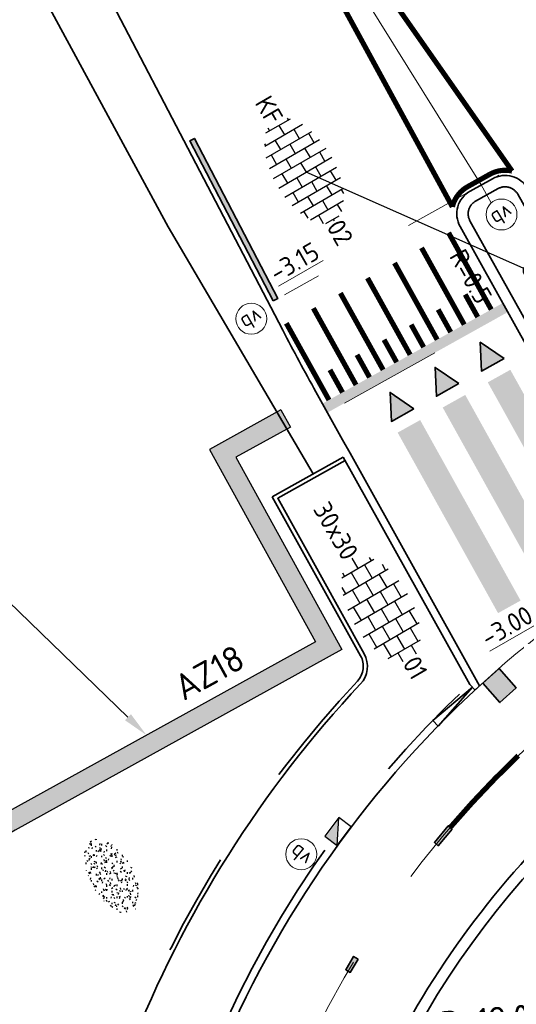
# Model space of a CAD drawing. Header units: metres. Extents: x 111691 to 117439, y 474133 to 478789.
# Tile 17 of 127: x 114599 to 114609, y 476095 to 476114. Entities that reach past the tile are written whole.
import ezdxf
from ezdxf import colors
from ezdxf.entities.mleader import LeaderData, LeaderLine
from ezdxf.enums import TextEntityAlignment as Align
from ezdxf.math import Vec2, Vec3

# ---------------------------------------------------------------- set-up
doc = ezdxf.new("R2010")
doc.units = ezdxf.units.M
for name, pattern in [('AM-AS', [16, 10, -2, 2, -2]), ('VH-OPSLUITBAND_150X250', [24, 16, -2, 4, -2]), ('VH-OPSLUITBAND_80X200', [14, 8, -2, 2, -2]), ('VH-RWSBAND', [24, 10, -2, 2, -2, 2, -2, 2, -2]), ('VH-TROTTOIRBAND_130-150', [15, 5, -2, 2, -2, 2, -2]), ('XX-HIDDEN', [4, 2, -2])]:
    doc.linetypes.add(name, pattern=pattern)
doc.layers.get('Defpoints').update_dxf_attribs({"lineweight": 25})
for name, color, linetype, lineweight in [('N-WE-AM-AS-G', 10, 'AM-AS', 18), ('N-WE-GR-GRAS-S', 60, 'Continuous', 25), ('N-WE-GR-GRAS_BERM-G', 80, 'Continuous', 35), ('N-WE-IE-MEUBILAIR_WEGMEUBILAIR_PAAL-S', 7, 'Continuous', 25), ('N-WE-KW-KUNSTWERK_KEERCONSTRUCTIE-A', 251, 'Continuous', 30), ('N-WE-KW-KUNSTWERK_KEERCONSTRUCTIE-G', 5, 'Continuous', 30), ('N-WE-RI-HWA_KOLK-S', 150, 'Continuous', 25), ('N-WE-VH-HOOGTELABEL-T18', 2, 'Continuous', 18), ('N-WE-VH-KANTOPSLUITING-T18', 10, 'Continuous', 18), ('N-WE-VH-KANTOPSLUITING_OPSLUITBAND_150X250-G', 150, 'VH-OPSLUITBAND_150X250', 35), ('N-WE-VH-KANTOPSLUITING_OPSLUITBAND_80X200-G', 150, 'VH-OPSLUITBAND_80X200', 35), ('N-WE-VH-KANTOPSLUITING_TROTTOIRBAND_130 150-G', 210, 'VH-TROTTOIRBAND_130-150', 35), ('N-WE-VH-KANTOPSLUITING_TROTTOIRBAND_RWS_110 220-G', 210, 'VH-RWSBAND', 35), ('N-WE-VH-KANTOPSLUITING_VERLOOPBAND-G', 40, 'Continuous', 35), ('N-WE-VH-KANTOPSLUITING_VOORKANTBAND-G', 7, 'Continuous', 35), ('N-WE-VH-KANTVERHARDING-G', 1, 'Continuous', 35), ('N-WE-VH-MAATVOERING-M', 7, 'Continuous', 18), ('N-WE-VH-MARKERING_DREMPEL-G', 7, 'Continuous', 25), ('N-WE-VH-MARKERING_VOP-A', 7, 'Continuous', 25), ('N-WE-VH-MATERIAALGRENS-G', 7, 'XX-HIDDEN', 18), ('N-WE-VH-VERHARDING_BETONSTRAATSTEEN-S', 7, 'Continuous', 25), ('N-WE-VH-VERHARDING_TEGEL-S', 7, 'Continuous', 25), ('N-WE-VW-MARKERING-G', 7, 'Continuous', 35), ('N-WE-VW-MARKERING_LANGS_STREEP_030_270_010-G', 7, 'Continuous', 25), ('N-WE-VW-MARKERING_LANGS_STREEP_GETROKKEN_010-G', 7, 'Continuous', 25), ('X-XX-AL-AANPIJLING-T25', 7, 'Continuous', 25), ('X-XX-AL-AANPIJLING_SYMBOLEN-T25', 7, 'Continuous', 25)]:
    doc.layers.add(name, color=color, linetype=linetype, lineweight=lineweight)
for name, color, linetype in [('N-WE-VW-MARKERING_DWARS_DRIEHOEK_5050-A', 7, 'Continuous'), ('N-WE-VW-MARKERING_DWARS_OVERSTEEK_BLOKSTREEP50-A', 7, 'Continuous'), ('N-WE-VW-MARKERING_LANGS_STREEP_30270_010-A', 7, 'Continuous'), ('N-WE-VW-MARKERING_LANGS_STREEP_33_010-A', 7, 'Continuous')]:
    doc.layers.add(name, color=color, linetype=linetype)
doc.styles.add('ISO', font='NLCS-ISO.ttf')
doc.styles.add('NLCS-ISO', font='NLCS-ISO.ttf')
doc.styles.add('NLCS-ISO-ANNOTATIEF-T25', font='NLCS-ISO.ttf', dxfattribs={"height": 2.5})
doc.styles.add('NLCS-ISO-M200-T18', font='NLCS-ISO.ttf', dxfattribs={"height": 0.36})
doc.dimstyles.new('M200T25-PIJL', dxfattribs={"dimscale": 0.2, "dimtxt": 2.5, "dimasz": 2, "dimexe": 1, "dimexo": 0.25, "dimgap": 0.75, "dimtad": 1, "dimzin": 0, "dimdsep": 46, "dimtxsty": 'ISO', "dimcen": 0, "dimdle": 1, "dimse1": 1, "dimse2": 1, "dimclrt": 2, "dimazin": 0, "dimtfac": 1, "dimtdec": 4, "dimtmove": 2, "dimatfit": 3, "dimfxl": 1, "dimtolj": 1, "dimtzin": 0, "dimarcsym": 0})
doc.dimstyles.new('NLCS-ANNOTATIEF-T25-PIJL_L2_H1', dxfattribs={"dimtxt": 2.5, "dimasz": 2.5, "dimexe": 2, "dimexo": 2, "dimgap": 0.7, "dimtad": 1, "dimzin": 0, "dimdsep": 46, "dimtxsty": 'NLCS-ISO-ANNOTATIEF-T25', "dimcen": 0, "dimdle": 2, "dimclrd": 256, "dimclre": 256, "dimclrt": 256, "dimadec": 1, "dimazin": 0, "dimtfac": 1, "dimtdec": 3, "dimtofl": 0, "dimtmove": 0, "dimatfit": 3, "dimfxl": 2, "dimfxlon": 1, "dimtfillclr": 256, "dimtolj": 1, "dimtzin": 0, "dimlwd": -1, "dimlwe": -1, "dimarcsym": 0})

# ---------------------------------------------------------------- blocks, each defined once
blk = doc.blocks.new('*D38')
at = {"layer": 'Defpoints', "color": 0, "transparency": 16777216}
for p in [(114610.339, 476094.022), (114598.377, 476093.065)]:
    blk.add_point(p, dxfattribs=at)
at = {"layer": 'N-WE-VH-MAATVOERING-M', "transparency": 16777216}
blk.add_line((114606.97, 476093.753), (114609.84, 476093.982), dxfattribs=at)
blk.add_solid([(114609.834, 476094.065), (114609.847, 476093.899), (114610.339, 476094.022)], dxfattribs=at)
at = {"layer": 'N-WE-VH-MAATVOERING-M', "transparency": 16777216, "insert": (114608.125, 476094.236), "char_height": 0.5, "attachment_point": 5, "rotation": 4.5762, "style": 'NLCS-ISO-ANNOTATIEF-T25', "bg_fill": 3, "box_fill_scale": 1.1, "bg_fill_color": 256, "bg_fill_true_color": 13158600, "bg_fill_transparency": 0}
blk.add_mtext('\\A1;R=12.00', dxfattribs=at)
blk = doc.blocks.new('SGR-GRAS_01-SO')
at = {"ltscale": 0.1}
for p, q in [((-0.576, 0.919), (-0.64, 0.957)), ((-0.562, 0.919), (-0.509, 0.972)), ((-0.212, 0.998), (-0.269, 1.031)), ((0.073, 0.993), (0.138, 1.031)), ((-1.448, 0.644), (-1.521, 0.664)), ((-1.469, 0.576), (-1.482, 0.65)), ((-1.427, 0.476), (-1.354, 0.496)), ((-1.302, 0.761), (-1.324, 0.774)), ((-1.284, 0.684), (-1.278, 0.759)), ((-1.154, 0.647), (-1.207, 0.7)), ((-0.939, 0.84), (-1.004, 0.878)), ((-0.968, 0.512), (-0.915, 0.565)), ((-0.893, 0.496), (-0.965, 0.515)), ((-0.892, 0.812), (-0.817, 0.812)), ((-0.873, 0.655), (-0.886, 0.729)), ((-0.871, 0.625), (-0.799, 0.644)), ((-0.804, 0.474), (-0.869, 0.511)), ((-0.73, 0.647), (-0.783, 0.7)), ((-0.689, 0.607), (-0.682, 0.682)), ((-0.441, 0.553), (-0.506, 0.59)), ((-0.427, 0.785), (-0.499, 0.804)), ((-0.425, 0.706), (-0.36, 0.743)), ((-0.305, 0.647), (-0.358, 0.7)), ((-0.317, 0.812), (-0.242, 0.812)), ((-0.316, 0.774), (-0.244, 0.793)), ((-0.278, 0.735), (-0.291, 0.809)), ((-0.078, 0.632), (-0.143, 0.669)), ((-0.093, 0.53), (-0.087, 0.604)), ((-0.002, 0.47), (0.071, 0.489)), ((0.128, 0.636), (0.056, 0.656)), ((0.119, 0.647), (0.066, 0.7)), ((0.286, 0.711), (0.221, 0.748)), ((0.239, 0.923), (0.312, 0.942)), ((0.258, 0.812), (0.333, 0.812)), ((0.317, 0.814), (0.304, 0.888)), ((0.322, 0.565), (0.375, 0.618)), ((0.429, 0.477), (0.494, 0.514)), ((0.543, 0.647), (0.49, 0.7)), ((0.502, 0.452), (0.509, 0.527)), ((0.594, 0.925), (0.522, 0.945)), ((0.554, 0.619), (0.626, 0.638)), ((0.649, 0.79), (0.584, 0.827)), ((0.684, 0.487), (0.611, 0.507)), ((0.833, 0.812), (0.908, 0.812)), ((0.912, 0.894), (0.907, 0.925)), ((0.967, 0.647), (0.914, 0.7)), ((0.927, 0.764), (0.992, 0.802)), ((1.012, 0.869), (0.947, 0.906)), ((1.15, 0.777), (1.077, 0.796)), ((1.147, 0.502), (1.082, 0.54)), ((1.109, 0.767), (1.182, 0.787)), ((1.392, 0.647), (1.339, 0.7)), ((1.424, 0.463), (1.496, 0.483)), ((1.51, 0.581), (1.445, 0.619)), ((1.607, 0.407), (1.594, 0.481)), ((-1.964, -0.07), (-1.977, 0.004)), ((-1.93, 0.188), (-1.925, 0.244)), ((-1.893, 0.237), (-1.921, 0.253)), ((-1.668, 0.023), (-1.595, 0.043)), ((-1.596, 0.241), (-1.649, 0.294)), ((-1.53, 0.316), (-1.595, 0.353)), ((-1.517, 0.187), (-1.442, 0.187)), ((-1.358, 0.206), (-1.431, 0.226)), ((-1.421, 0.131), (-1.356, 0.168)), ((-1.369, 0.009), (-1.382, 0.083)), ((-1.375, 0.106), (-1.322, 0.159)), ((-1.334, 0.111), (-1.328, 0.186)), ((-1.167, 0.395), (-1.232, 0.432)), ((-1.172, 0.241), (-1.225, 0.294)), ((-1.112, 0.172), (-1.04, 0.192)), ((-1.032, 0.028), (-1.097, 0.066)), ((-0.942, 0.187), (-0.867, 0.187)), ((-0.923, 0.418), (-0.858, 0.456)), ((-0.803, 0.057), (-0.875, 0.077)), ((-0.747, 0.241), (-0.8, 0.294)), ((-0.773, 0.089), (-0.786, 0.163)), ((-0.739, 0.034), (-0.732, 0.109)), ((-0.669, 0.107), (-0.734, 0.145)), ((-0.557, 0.321), (-0.485, 0.34)), ((-0.337, 0.347), (-0.41, 0.366)), ((-0.323, 0.241), (-0.376, 0.294)), ((-0.306, 0.186), (-0.371, 0.224)), ((-0.367, 0.187), (-0.292, 0.187)), ((-0.243, 0.017), (-0.17, 0.036)), ((-0.178, 0.169), (-0.191, 0.242)), ((-0.143, -0.043), (-0.137, 0.032)), ((-0.085, 0.159), (-0.032, 0.212)), ((-0.069, 0.189), (-0.004, 0.227)), ((0.057, 0.265), (-0.008, 0.303)), ((0.101, 0.241), (0.048, 0.294)), ((0.218, 0.198), (0.146, 0.217)), ((0.208, 0.187), (0.283, 0.187)), ((0.313, 0.166), (0.385, 0.185)), ((0.42, 0.344), (0.355, 0.382)), ((0.417, 0.248), (0.404, 0.322)), ((0.526, 0.241), (0.472, 0.294)), ((0.555, -0.022), (0.49, 0.015)), ((0.774, 0.049), (0.701, 0.069)), ((0.784, 0.423), (0.719, 0.461)), ((0.783, 0.187), (0.858, 0.187)), ((0.918, 0.057), (0.853, 0.094)), ((0.868, 0.315), (0.941, 0.334)), ((0.95, 0.241), (0.897, 0.294)), ((1.012, 0.328), (0.999, 0.402)), ((1.098, 0.375), (1.104, 0.45)), ((1.239, 0.338), (1.167, 0.358)), ((1.183, 0.011), (1.255, 0.03)), ((1.206, 0.212), (1.259, 0.265)), ((1.282, 0.136), (1.217, 0.173)), ((1.283, 0.248), (1.348, 0.286)), ((1.374, 0.241), (1.321, 0.294)), ((1.358, 0.187), (1.433, 0.187)), ((1.645, 0.215), (1.58, 0.252)), ((1.693, 0.298), (1.7, 0.373)), ((1.795, 0.19), (1.722, 0.209)), ((1.738, 0.159), (1.81, 0.179)), ((1.798, 0.241), (1.745, 0.294)), ((1.933, 0.187), (1.948, 0.187)), ((-1.918, -0.157), (-1.854, -0.119)), ((-1.824, -0.083), (-1.897, -0.064)), ((-1.759, -0.13), (-1.823, -0.092)), ((-1.782, -0.301), (-1.729, -0.248)), ((-1.624, -0.496), (-1.689, -0.459)), ((-1.613, -0.166), (-1.667, -0.113)), ((-1.567, -0.438), (-1.492, -0.438)), ((-1.395, -0.051), (-1.46, -0.013)), ((-1.385, -0.462), (-1.378, -0.387)), ((-1.353, -0.281), (-1.281, -0.261)), ((-1.269, -0.232), (-1.341, -0.212)), ((-1.261, -0.417), (-1.326, -0.38)), ((-1.189, -0.166), (-1.242, -0.113)), ((-1.065, -0.386), (-1, -0.348)), ((-0.992, -0.438), (-0.917, -0.438)), ((-0.897, -0.338), (-0.962, -0.301)), ((-0.765, -0.166), (-0.818, -0.113)), ((-0.798, -0.132), (-0.726, -0.112)), ((-0.789, -0.539), (-0.782, -0.464)), ((-0.713, -0.381), (-0.786, -0.361)), ((-0.674, -0.477), (-0.687, -0.403)), ((-0.534, -0.259), (-0.599, -0.222)), ((-0.567, -0.098), (-0.502, -0.061)), ((-0.491, -0.248), (-0.438, -0.195)), ((-0.484, -0.436), (-0.411, -0.416)), ((-0.417, -0.438), (-0.342, -0.438)), ((-0.341, -0.166), (-0.394, -0.113)), ((-0.248, -0.091), (-0.32, -0.072)), ((-0.171, -0.18), (-0.236, -0.143)), ((-0.078, -0.398), (-0.091, -0.324)), ((0.084, -0.166), (0.031, -0.113)), ((0.072, -0.287), (0.144, -0.268)), ((0.192, -0.101), (0.127, -0.064)), ((0.158, -0.438), (0.233, -0.438)), ((0.308, -0.24), (0.235, -0.221)), ((0.327, -0.468), (0.262, -0.43)), ((0.287, -0.327), (0.352, -0.289)), ((0.452, -0.12), (0.459, -0.046)), ((0.508, -0.166), (0.455, -0.113)), ((0.517, -0.318), (0.504, -0.244)), ((0.69, -0.389), (0.625, -0.351)), ((0.627, -0.138), (0.7, -0.119)), ((0.733, -0.438), (0.808, -0.438)), ((0.785, -0.039), (0.85, -0.002)), ((0.863, -0.389), (0.791, -0.37)), ((0.799, -0.195), (0.852, -0.142)), ((0.932, -0.166), (0.879, -0.113)), ((0.942, -0.442), (1.014, -0.423)), ((1.053, -0.31), (0.988, -0.272)), ((1.048, -0.198), (1.054, -0.123)), ((1.112, -0.239), (1.099, -0.165)), ((1.329, -0.1), (1.256, -0.08)), ((1.356, -0.166), (1.303, -0.113)), ((1.308, -0.438), (1.383, -0.438)), ((1.416, -0.231), (1.351, -0.193)), ((1.497, -0.293), (1.569, -0.274)), ((1.639, -0.268), (1.704, -0.231)), ((1.643, -0.275), (1.65, -0.2)), ((1.707, -0.159), (1.694, -0.085)), ((1.779, -0.152), (1.715, -0.114)), ((1.781, -0.166), (1.728, -0.113)), ((1.884, -0.248), (1.812, -0.229)), ((-1.631, -0.572), (-1.684, -0.519)), ((-1.535, -0.657), (-1.498, -0.636)), ((-1.269, -0.557), (-1.282, -0.483)), ((-1.207, -0.572), (-1.26, -0.519)), ((-1.179, -0.67), (-1.252, -0.651)), ((-1.126, -0.784), (-1.191, -0.746)), ((-1.039, -0.585), (-0.967, -0.565)), ((-0.898, -0.654), (-0.845, -0.601)), ((-0.836, -0.943), (-0.853, -0.926)), ((-0.783, -0.572), (-0.836, -0.519)), ((-0.763, -0.705), (-0.828, -0.667)), ((-0.725, -0.889), (-0.652, -0.869)), ((-0.709, -0.902), (-0.644, -0.864)), ((-0.624, -0.819), (-0.696, -0.799)), ((-0.399, -0.626), (-0.464, -0.588)), ((-0.376, -0.979), (-0.429, -0.926)), ((-0.358, -0.572), (-0.411, -0.519)), ((-0.158, -0.529), (-0.23, -0.51)), ((-0.211, -0.614), (-0.146, -0.577)), ((-0.193, -0.616), (-0.187, -0.541)), ((-0.169, -0.74), (-0.097, -0.72)), ((-0.068, -0.968), (-0.141, -0.948)), ((-0.036, -0.547), (-0.101, -0.509)), ((0.048, -0.979), (-0.005, -0.926)), ((0.021, -0.964), (0.008, -0.89)), ((0.066, -0.572), (0.013, -0.519)), ((0.099, -0.913), (0.034, -0.876)), ((0.397, -0.678), (0.325, -0.659)), ((0.386, -0.591), (0.459, -0.572)), ((0.393, -0.601), (0.446, -0.548)), ((0.462, -0.834), (0.397, -0.797)), ((0.402, -0.693), (0.409, -0.618)), ((0.472, -0.979), (0.419, -0.926)), ((0.49, -0.572), (0.437, -0.519)), ((0.617, -0.884), (0.604, -0.81)), ((0.643, -0.843), (0.708, -0.806)), ((0.701, -0.895), (0.773, -0.876)), ((0.825, -0.755), (0.76, -0.718)), ((0.856, -0.938), (0.844, -0.926)), ((0.914, -0.572), (0.861, -0.519)), ((0.953, -0.827), (0.88, -0.808)), ((0.998, -0.77), (1.004, -0.696)), ((1.188, -0.676), (1.123, -0.639)), ((1.141, -0.556), (1.206, -0.518)), ((1.212, -0.805), (1.199, -0.731)), ((1.256, -0.746), (1.328, -0.727)), ((1.339, -0.572), (1.286, -0.519)), ((1.419, -0.538), (1.346, -0.518)), ((1.551, -0.597), (1.486, -0.56)), ((1.684, -0.547), (1.736, -0.495)), ((1.713, -0.522), (1.71, -0.519)), ((-0.582, -0.994), (-0.587, -0.97)), ((-0.265, -0.992), (-0.33, -0.955)), ((-0.014, -1.008), (0.039, -0.955)), ((0.172, -1.037), (0.218, -1.024))]:
    blk.add_line(p, q, dxfattribs=at)
at = {"ltscale": 0.1, "style": 'NLCS-ISO'}
blk.add_attdef('TYPE', text='', height=0.5, dxfattribs=at).set_placement((3.471, -0.016), align=Align.MIDDLE_CENTER)
blk = doc.blocks.new('SVH-BSS_KEIFORMAAT_HALFST-SO')
at = {"ltscale": 0.1}
for p, q in [((0, -3.056), (0, 2.885)), ((-4.2, -2.203), (-4.2, 2.032)), ((-3.15, -2.631), (-3.15, 2.46)), ((-3.15, 2.1), (-2.1, 2.1)), ((-2.1, -2.891), (-2.1, 2.72)), ((-1.05, -3.027), (-1.05, 2.856)), ((-1.05, 2.1), (0, 2.1)), ((1.05, -2.982), (1.05, 2.81)), ((1.05, 2.1), (2.1, 2.1)), ((2.1, -2.795), (2.1, 2.624)), ((3.15, -2.47), (3.15, 2.299)), ((3.15, 2.1), (3.607, 2.1)), ((-5.458, 1.05), (-5.25, 1.05)), ((-5.25, -1.455), (-5.25, 1.284)), ((-4.2, 1.05), (-3.15, 1.05)), ((-2.1, 1.05), (-1.05, 1.05)), ((0, 1.05), (1.05, 1.05)), ((2.1, 1.05), (3.15, 1.05)), ((4.2, -1.936), (4.2, 1.765)), ((4.2, 1.05), (5.001, 1.05)), ((-5.25, 0), (-4.2, 0)), ((-3.15, 0), (-2.1, 0)), ((-1.05, 0), (0, 0)), ((1.05, 0), (2.1, 0)), ((3.15, 0), (4.2, 0)), ((5.25, -0.829), (5.25, 0.658)), ((5.25, 0), (5.427, 0)), ((-5.581, -1.05), (-5.25, -1.05)), ((-4.2, -1.05), (-3.15, -1.05)), ((-2.1, -1.05), (-1.05, -1.05)), ((0, -1.05), (1.05, -1.05)), ((2.1, -1.05), (3.15, -1.05)), ((4.2, -1.05), (5.124, -1.05)), ((-4.39, -2.1), (-4.2, -2.1)), ((-3.15, -2.1), (-2.1, -2.1)), ((-1.05, -2.1), (0, -2.1)), ((1.05, -2.1), (2.1, -2.1)), ((3.15, -2.1), (3.933, -2.1))]:
    blk.add_line(p, q, dxfattribs=at)
at = {"style": 'NLCS-ISO'}
blk.add_attdef('FORMAAT', text='', height=1.8, dxfattribs=at).set_placement((-5.681, -0.086), align=Align.MIDDLE_RIGHT)
blk.add_attdef('KLEUR', text='', height=1.8, dxfattribs=at).set_placement((5.527, -0.086), align=Align.MIDDLE_LEFT)
at = {"style": 'NLCS-ISO', "flags": 1}
blk.add_attdef('FUNCTIE', text='', height=1.8, dxfattribs=at).set_placement((0.116, -3.585), align=Align.MIDDLE_CENTER)
blk = doc.blocks.new('SVH-TEGEL_300X300_DUN_HALFST-SO')
for p, q in [((-1.5, -2.866), (-1.5, 2.866)), ((0, -2.973), (0, 2.973)), ((1.5, -2.866), (1.5, 2.866)), ((-3.698, 2.25), (-3, 2.25)), ((-3, -2.521), (-3, 2.521)), ((-1.5, 2.25), (0, 2.25)), ((1.5, 2.25), (3, 2.25)), ((3, -2.521), (3, 2.521)), ((-4.885, 1.5), (-4.5, 1.5)), ((-4.5, -1.802), (-4.5, 1.802)), ((-3, 1.5), (-1.5, 1.5)), ((0, 1.5), (1.5, 1.5)), ((3, 1.5), (4.5, 1.5)), ((4.5, -1.802), (4.5, 1.802)), ((-5.658, 0), (-4.5, 0)), ((-4.5, 0.75), (-3, 0.75)), ((-3, 0), (-1.5, 0)), ((-1.5, 0.75), (0, 0.75)), ((0, 0), (1.5, 0)), ((1.5, 0.75), (3, 0.75)), ((3, 0), (4.5, 0)), ((4.5, 0.75), (5.475, 0.75)), ((-4.5, -0.75), (-3, -0.75)), ((-1.5, -0.75), (0, -0.75)), ((1.5, -0.75), (3, -0.75)), ((4.5, -0.75), (5.475, -0.75)), ((-4.885, -1.5), (-4.5, -1.5)), ((-3, -1.5), (-1.5, -1.5)), ((0, -1.5), (1.5, -1.5)), ((3, -1.5), (4.5, -1.5)), ((-3.698, -2.25), (-3, -2.25)), ((-1.5, -2.25), (0, -2.25)), ((1.5, -2.25), (3, -2.25))]:
    blk.add_line(p, q)
at = {"style": 'NLCS-ISO'}
blk.add_attdef('FORMAAT', text='', height=1.8, dxfattribs=at).set_placement((-5.758, 0), align=Align.MIDDLE_RIGHT)
blk.add_attdef('KLEUR', text='', height=1.8, dxfattribs=at).set_placement((5.575, 0), align=Align.MIDDLE_LEFT)
at = {"style": 'NLCS-ISO', "flags": 1}
blk.add_attdef('FUNCTIE', text='', height=1.8, dxfattribs=at).set_placement((0.116, -3.585), align=Align.MIDDLE_CENTER)
blk = doc.blocks.new('N-SRI-KOLK_TROTTOIR-SO')
blk.add_hatch(color=256).paths.add_polyline_path([(1.125, 1.5), (-1.125, 1.5), (-1.125, 0)])
blk.add_line((-1.125, 0), (1.125, 1.5))
at = {"flags": 128}
blk.add_lwpolyline([(-1.125, 0), (1.125, 0), (1.125, 1.5), (-1.125, 1.5)], close=True, dxfattribs=at)
blk = doc.blocks.new('SIE-WEG_PAAL_VERKEERSBORD-SO')
at = {"color": 0, "linetype": 'ByBlock', "lineweight": 18}
blk.add_circle((0, 0), 1.5, dxfattribs=at)
at = {"color": 0, "linetype": 'ByBlock', "lineweight": 18, "style": 'NLCS-ISO'}
blk.add_text('vb', height=1.5, dxfattribs=at).set_placement((0, 0.132), align=Align.MIDDLE_CENTER)

msp = doc.modelspace()

# ---------------------------------------------------------------- hatches: boundary and pattern name
at = {"layer": 'N-WE-KW-KUNSTWERK_KEERCONSTRUCTIE-A', "transparency": 33554559}
h = msp.add_hatch(color=256, dxfattribs=at)
h.dxf.hatch_style = 1
h.paths.add_polyline_path([(114605.192, 476101.408), (114603.137, 476105.134), (114604.193, 476105.717), (114604.006, 476106.048), (114602.621, 476105.284), (114604.676, 476101.557), (114598.243, 476097.998), (114595.536, 476096.428), (114595.727, 476096.099), (114598.857, 476097.914)])
at = {"layer": 'N-WE-VH-MARKERING_VOP-A'}
h = msp.add_hatch(color=256, dxfattribs=at)
h.dxf.hatch_style = 1
h.paths.add_polyline_path([(114611.075, 476108.286), (114610.639, 476108.043), (114612.585, 476104.548), (114613.022, 476104.791)])
h.paths.add_polyline_path([(114611.949, 476108.772), (114611.512, 476108.529), (114613.459, 476105.035), (114613.895, 476105.278)])
h.paths.add_polyline_path([(114612.823, 476109.259), (114612.386, 476109.016), (114614.332, 476105.521), (114614.769, 476105.765)])
h.paths.add_polyline_path([(114608.455, 476106.826), (114608.018, 476106.583), (114609.964, 476103.088), (114610.401, 476103.332)])
h.paths.add_polyline_path([(114607.581, 476106.34), (114607.144, 476106.096), (114609.09, 476102.602), (114609.527, 476102.845)])
h.paths.add_polyline_path([(114606.707, 476105.853), (114606.271, 476105.61), (114608.217, 476102.115), (114608.654, 476102.358)])
h = msp.add_hatch(color=256, dxfattribs=at)
h.dxf.hatch_style = 1
h.paths.add_polyline_path([(114608.405, 476107.943), (114608.308, 476108.118), (114604.809, 476106.169), (114604.906, 476105.995)])
at = {"layer": 'N-WE-VW-MARKERING_DWARS_DRIEHOEK_5050-A', "transparency": 33554687}
h = msp.add_hatch(color=256, dxfattribs=at)
h.dxf.hatch_style = 1
h.paths.add_polyline_path([(114608.333, 476107.045), (114607.896, 476106.801), (114607.871, 476107.36)])
h = msp.add_hatch(color=256, dxfattribs=at)
h.dxf.hatch_style = 1
h.paths.add_polyline_path([(114607.459, 476106.558), (114607.022, 476106.315), (114606.998, 476106.873)])
h = msp.add_hatch(color=256, dxfattribs=at)
h.dxf.hatch_style = 1
h.paths.add_polyline_path([(114606.586, 476106.071), (114606.149, 476105.828), (114606.124, 476106.387)])
at = {"layer": 'N-WE-VW-MARKERING_DWARS_OVERSTEEK_BLOKSTREEP50-A', "transparency": 33554687}
h = msp.add_hatch(color=256, dxfattribs=at)
h.dxf.hatch_style = 1
h.paths.add_polyline_path([(114608.237, 476101.045), (114608.567, 476100.67), (114608.254, 476100.383), (114607.923, 476100.758)])
at = {"layer": 'N-WE-VW-MARKERING_LANGS_STREEP_30270_010-A'}
h = msp.add_hatch(color=256, dxfattribs=at)
h.dxf.hatch_style = 1
h.paths.add_polyline_path([(114607.329, 476097.935), (114607.253, 476097.999), (114606.982, 476097.676), (114607.058, 476097.612)])
h = msp.add_hatch(color=256, dxfattribs=at)
h.dxf.hatch_style = 1
h.paths.add_polyline_path([(114605.504, 476095.416), (114605.418, 476095.467), (114605.265, 476095.21), (114605.351, 476095.158)])
at = {"layer": 'N-WE-VW-MARKERING_LANGS_STREEP_33_010-A', "transparency": 33554687}
h = msp.add_hatch(color=256, dxfattribs=at)
h.dxf.hatch_style = 1
h.paths.add_polyline_path([(114603.859, 476108.16), (114603.948, 476108.206), (114602.33, 476111.305), (114602.242, 476111.259)])

# ---------------------------------------------------------------- linework, layer by layer
at = {"layer": 'N-WE-AM-AS-G', "flags": 128}
msp.add_lwpolyline([(114618.948, 476104.393), (114618.544, 476107.608, 0.17514), (114617.54, 476109.576, -0.075652), (114608.227, 476121.391), (114604.811, 476127.406), (114599.853, 476136.337), (114595.697, 476143.589), (114591.334, 476151.4), (114584.629, 476163.273), (114576.557, 476177.492), (114572.459, 476184.76), (114568.399, 476191.965), (114565.105, 476197.74), (114558.22, 476209.836), (114550.603, 476223.128), (114545.134, 476232.906), (114535.93, 476249.229), (114530.807, 476258.337), (114523.481, 476271.218), (114517.754, 476281.434), (114512.129, 476291.212), (114505.842, 476302.419), (114500.466, 476311.964), (114493.713, 476323.838), (114488.552, 476332.969), (114482.327, 476343.948), (114475.834, 476355.429), (114470.793, 476364.306), (114460.414, 476382.68), (114454.094, 476393.869), (114451.611, 476398.283), (114450.959, 476399.433, 0.067472), (114442.845, 476410.104), (114436.41, 476416.546)], format="xyb", dxfattribs=at)
at = {"layer": 'N-WE-AM-AS-G'}
for points in [[(114594.893, 476131.248), (114607.892, 476110.405)], [(114621.711, 476085.595), (114607.892, 476110.405)]]:
    msp.add_lwpolyline(points, dxfattribs=at)
at = {"layer": 'N-WE-GR-GRAS_BERM-G'}
msp.add_lwpolyline([(114604.634, 476104.813), (114601.821, 476109.594), (114596.029, 476120.271), (114589.835, 476131.047), (114582.109, 476144.94), (114576.233, 476155.071), (114569.631, 476166.737), (114562.549, 476179.143), (114557.31, 476188.339), (114551.734, 476198.548), (114546.193, 476207.754)], dxfattribs=at)
at = {"layer": 'N-WE-KW-KUNSTWERK_KEERCONSTRUCTIE-G'}
msp.add_line((114604.006, 476106.048), (114604.193, 476105.717), dxfattribs=at)
for points in [[(114604.009, 476106.049), (114602.621, 476105.284), (114604.676, 476101.557), (114598.67, 476098.245), (114595.536, 476096.428)], [(114604.193, 476105.717), (114603.137, 476105.134), (114605.192, 476101.408), (114598.857, 476097.914), (114595.727, 476096.099), (114595.536, 476096.428)]]:
    msp.add_lwpolyline(points, dxfattribs=at)
at = {"layer": 'N-WE-VH-KANTOPSLUITING_OPSLUITBAND_150X250-G', "flags": 128}
msp.add_lwpolyline([(114607.669, 476100.736), (114605.217, 476105.137)], dxfattribs=at)
at = {"layer": 'N-WE-VH-KANTOPSLUITING_TROTTOIRBAND_130 150-G', "flags": 128}
for points in [[(114613.776, 476109.904), (114614.484, 476110.299, -0.060739), (114607.039, 476120.344), (114604.972, 476123.984), (114604.323, 476123.607, 0.444927), (114604.237, 476123.2), (114611.885, 476112.695, -0.016786), (114613.776, 476109.904)], [(114602.487, 476093.138, -0.112437), (114607.65, 476100.718)]]:
    msp.add_lwpolyline(points, format="xyb", dxfattribs=at)
at = {"layer": 'N-WE-VH-KANTOPSLUITING_TROTTOIRBAND_RWS_110 220-G', "flags": 128}
msp.add_lwpolyline([(114608.928, 476107.456), (114609.854, 476107.972), (114608.599, 476110.226, 0.414214), (114608.218, 476110.334), (114607.781, 476110.091, 0.414214), (114607.673, 476109.71)], format="xyb", close=True, dxfattribs=at)
at = {"layer": 'N-WE-VH-KANTOPSLUITING_TROTTOIRBAND_RWS_110 220-G'}
msp.add_lwpolyline([(114599.728, 476083.877), (114602.686, 476078.449), (114603.148, 476078.705, 0.235687), (114609.115, 476087.371, -0.042466), (114609.596, 476089.473, 0.167745), (114609.423, 476097.159, 0.561434), (114608.954, 476097.251, 0.091761), (114605.627, 476091.913)], format="xyb", dxfattribs=at)
at = {"layer": 'N-WE-VH-KANTOPSLUITING_VERLOOPBAND-G'}
for points in [[(114607.054, 476099.928), (114607.72, 476100.681), (114606.952, 476100.038)], [(114607.669, 476100.736), (114607.771, 476100.626)], [(114606.952, 476100.038), (114607.054, 476099.928)]]:
    msp.add_lwpolyline(points, dxfattribs=at)
at = {"layer": 'N-WE-VH-KANTOPSLUITING_VOORKANTBAND-G'}
for points in [[(114616.422, 476108.569, -0.075083), (114606.923, 476120.651), (114604.907, 476124.201)], [(114610.153, 476107.887), (114608.791, 476110.333, 0.414214), (114608.111, 476110.526), (114607.674, 476110.283, 0.414214), (114607.48, 476109.603), (114608.843, 476107.157), (114610.153, 476107.887)], [(114602.627, 476093.083, -0.114203), (114607.857, 476100.706), (114605.348, 476105.21)], [(114599.459, 476083.91), (114602.598, 476078.15), (114603.255, 476078.512, 0.235687), (114609.333, 476087.34, -0.042466), (114609.806, 476089.406, 0.167745), (114609.629, 476097.235, 0.561434), (114608.791, 476097.399, 0.091761), (114605.422, 476091.993, 0.091761)]]:
    msp.add_lwpolyline(points, format="xyb", dxfattribs=at)
at = {"layer": 'N-WE-VH-KANTVERHARDING-G'}
for p, q in [((114604.043, 476107.591), (114598.644, 476117.936)), ((114605.203, 476105.472), (114604.687, 476106.397)), ((114605.348, 476105.21), (114605.203, 476105.472))]:
    msp.add_line(p, q, dxfattribs=at)
msp.add_arc((114648.369, 476130.727), 50, 207.5624, 209.1163, dxfattribs=at)
at = {"layer": 'N-WE-VH-MARKERING_DREMPEL-G', "const_width": 0.1, "flags": 128}
for points in [[(114608.085, 476107.994), (114607.258, 476109.479)], [(114607.561, 476107.702), (114606.734, 476109.187)], [(114607.037, 476107.41), (114606.21, 476108.895)], [(114606.513, 476107.118), (114605.686, 476108.603)], [(114605.989, 476106.826), (114605.161, 476108.311)], [(114607.823, 476107.848), (114607.58, 476108.285)], [(114605.464, 476106.534), (114604.637, 476108.019)], [(114607.299, 476107.556), (114607.056, 476107.993)], [(114604.94, 476106.242), (114604.113, 476107.727)], [(114606.775, 476107.264), (114606.532, 476107.701)], [(114606.251, 476106.972), (114606.007, 476107.409)], [(114605.726, 476106.68), (114605.483, 476107.117)], [(114605.202, 476106.388), (114604.959, 476106.825)]]:
    msp.add_lwpolyline(points, dxfattribs=at)
at = {"layer": 'N-WE-VH-MATERIAALGRENS-G', "flags": 128}
for points in [[(114611.726, 476112.54), (114604.075, 476108.278)], [(114605.242, 476106.182), (114608.405, 476107.943)]]:
    msp.add_lwpolyline(points, dxfattribs=at)
at = {"layer": 'N-WE-VH-MATERIAALGRENS-G', "extrusion": (0, 0, -1)}
msp.add_arc((-114621.711, 476085.595), 20.5, 47.0814, 59.2034, dxfattribs=at)
at = {"layer": 'N-WE-VW-MARKERING-G'}
for points in [[(114603.859, 476108.16), (114603.948, 476108.206), (114602.33, 476111.305), (114602.242, 476111.259)], [(114608.333, 476107.045), (114607.896, 476106.801), (114607.871, 476107.36)], [(114607.459, 476106.558), (114607.022, 476106.315), (114606.998, 476106.873)], [(114606.586, 476106.071), (114606.149, 476105.828), (114606.124, 476106.387)], [(114608.237, 476101.045), (114608.567, 476100.67), (114608.254, 476100.383), (114607.923, 476100.758)], [(114607.329, 476097.935), (114607.253, 476097.999), (114606.982, 476097.676), (114607.058, 476097.612)], [(114605.504, 476095.416), (114605.418, 476095.467), (114605.265, 476095.21), (114605.351, 476095.158)]]:
    msp.add_lwpolyline(points, close=True, dxfattribs=at)
at = {"layer": 'N-WE-VW-MARKERING_LANGS_STREEP_030_270_010-G', "flags": 128}
msp.add_lwpolyline([(114607.291, 476097.967, 0.1, 0.1, -0.025205), (114608.609, 476099.355, 0, 0, 0)], format="xyseb", dxfattribs=at)
at = {"layer": 'N-WE-VW-MARKERING_LANGS_STREEP_GETROKKEN_010-G', "const_width": 0.1}
msp.add_lwpolyline([(114607.332, 476109.981), (114601.535, 476120.598), (114608.489, 476110.674, 0.185687), (114608.062, 476110.614), (114607.625, 476110.37, 0.212141)], format="xyb", close=True, dxfattribs=at)

# ---------------------------------------------------------------- block references
at = {"layer": 'N-WE-GR-GRAS-S', "xscale": 0.4, "yscale": 0.4, "zscale": 0.4, "rotation": 300.1117835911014}
msp.add_blockref('SGR-GRAS_01-SO', (114600.732, 476097.024), dxfattribs=at)
at = {"layer": 'N-WE-IE-MEUBILAIR_WEGMEUBILAIR_PAAL-S'}
for p, xscale, yscale, zscale, rotation in [((114608.284, 476109.833), 0.2000000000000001, 0.2000000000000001, 0.2000000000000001, 211.415075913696), ((114603.434, 476107.814), 0.2, 0.2, 0.2, 210.3865296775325), ((114604.402, 476097.446), 0.2, 0.2, 0.2, 140.7069596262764)]:
    msp.add_blockref('SIE-WEG_PAAL_VERKEERSBORD-SO', p, dxfattribs=dict(at, xscale=xscale, yscale=yscale, zscale=zscale, rotation=rotation))
at = {"layer": 'N-WE-RI-HWA_KOLK-S', "xscale": 0.2, "yscale": 0.2, "zscale": 0.2, "rotation": 52.97348336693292}
msp.add_blockref('N-SRI-KOLK_TROTTOIR-SO', (114605.237, 476097.797), dxfattribs=at)
at = {"layer": 'N-WE-VH-VERHARDING_BETONSTRAATSTEEN-S', "xscale": 0.2, "yscale": 0.2, "zscale": 0.2, "rotation": 300.1117835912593}
msp.add_blockref('SVH-BSS_KEIFORMAAT_HALFST-SO', (114604.496, 476110.651), dxfattribs=at).add_auto_attribs({'FORMAAT': 'KF', 'KLEUR': '02'})
at = {"layer": 'N-WE-VH-VERHARDING_TEGEL-S', "xscale": 0.2, "yscale": 0.2, "zscale": 0.2, "rotation": 300.1117835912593}
msp.add_blockref('SVH-TEGEL_300X300_DUN_HALFST-SO', (114605.95, 476102.198), dxfattribs=at).add_auto_attribs({'FORMAAT': '30x30', 'KLEUR': '01'})

# ---------------------------------------------------------------- texts
at = {"layer": 'N-WE-VH-HOOGTELABEL-T18', "style": 'NLCS-ISO-M200-T18'}
for s, p in [('%%U-3.15', (114603.923, 476108.509)), ('%%U-3.00', (114608.021, 476101.443))]:
    msp.add_text(s, height=0.36, rotation=29.7212, dxfattribs=at).set_placement(p)
at = {"layer": 'N-WE-VH-KANTOPSLUITING-T18', "style": 'NLCS-ISO'}
msp.add_text('R=0.5', height=0.36, rotation=299.72, dxfattribs=at).set_placement((114607.259, 476109.025))
at = {"layer": 'X-XX-AL-AANPIJLING-T25', "insert": (114601.88, 476100.846), "char_height": 0.5, "width": 2.07081, "attachment_point": 1, "rotation": 28.8763, "style": 'NLCS-ISO-ANNOTATIEF-T25'}
msp.add_mtext('AZ18', dxfattribs=at)

# ---------------------------------------------------------------- leaders
at = {"layer": 'X-XX-AL-AANPIJLING-T25'}
ml = msp.add_multileader_mtext('Standard', dxfattribs=at)
ml.set_content('Duiker verlengen en doorvoeren door damwand', color=256, style='NLCS-ISO-ANNOTATIEF-T25')
ml.set_leader_properties(color=256, linetype='ByLayer', lineweight=-1)
ml.build(insert=Vec2(0, 0))
ml.multileader.update_dxf_attribs({"text_left_attachment_type": 5, "text_right_attachment_type": 5, "dogleg_length": 2.5, "arrow_head_size": 0.5, "scale": 0.2})
ctx = ml.context
ctx.base_point, ctx.scale, ctx.char_height, ctx.arrow_head_size, ctx.landing_gap_size, ctx.plane_origin, ctx.plane_x_axis, ctx.plane_y_axis = Vec3(114588.4, 476118.105), 0.2, 0.5, 0.5, 0.18, Vec3(114601.345, 476099.858), Vec3(0.501689, -0.865048), Vec3(0.865048, 0.501689)
ctx.left_attachment, ctx.right_attachment = 5, 5
notes = []
notes.append((ctx, [(0, (1, 1, 0), (114596.031, 476104.948), (-0.501689, 0.865048), 0.5, [(0, [(114601.403, 476099.752)], 0, [])])]))
ctx.mtext.insert, ctx.mtext.text_direction, ctx.mtext.rotation, ctx.mtext.flow_direction = Vec3(114589.053, 476118.275), Vec3(0.501689, -0.865048), 5.237939, 5
at = {"layer": 'X-XX-AL-AANPIJLING_SYMBOLEN-T25'}
msp.add_leader([(114608.817, 476108.745), (114604.496, 476110.651)], dimstyle='M200T25-PIJL', override={"dimasz": 1.25, "dimgap": 0.14, "dimtad": 0, "dimldrblk": 'Dot', "dimfxl": 1.5, "dimarcsym": 1}, dxfattribs=at)
for ctx, leaders in notes:
    for number, flags, end, landing, length, lines in leaders:
        leader = LeaderData()
        leader.index, (leader.has_last_leader_line, leader.has_dogleg_vector, leader.attachment_direction) = number, flags
        leader.last_leader_point, leader.dogleg_vector, leader.dogleg_length = Vec3(end), Vec3(landing), length
        for number, points, colour, breaks in lines:
            line = LeaderLine()
            line.index, line.vertices, line.color, line.breaks = number, Vec3.list(points), colors.encode_raw_color(colour), breaks
            leader.lines.append(line)
        ctx.leaders.append(leader)

# ---------------------------------------------------------------- next in the draw order: dimensions: what is measured, and where the dimension line sits
at = {"layer": 'N-WE-VH-MAATVOERING-M'}
dim = msp.add_radius_dim(center=(114598.377, 476093.065), mpoint=(114610.339, 476094.022), dimstyle='NLCS-ANNOTATIEF-T25-PIJL_L2_H1', override={"dimpost": 'R=<>', "dimtfill": 1}, dxfattribs=at)
dim.commit()
dim.dimension.update_dxf_attribs({"geometry": '*D38', "text_midpoint": (114608.156, 476093.848), "dimtype": 164})

# ---------------------------------------------------------------- next in the draw order: linework, layer by layer
at = {"layer": 'N-WE-AM-AS-G', "flags": 128}
msp.add_lwpolyline([(114639.709, 476090.883, 0.081769), (114638.532, 476094.429, 0.641632), (114604.039, 476092.574, -0.00064), (114604.025, 476092.538, -0.00064)], format="xyb", dxfattribs=at)
at = {"layer": 'N-WE-VH-KANTOPSLUITING_OPSLUITBAND_80X200-G', "flags": 128}
msp.add_lwpolyline([(114605.217, 476105.137), (114603.837, 476104.369), (114605.552, 476101.289, -0.326192), (114605.492, 476100.797, 0.095105), (114601.015, 476093.712, 0.095105)], format="xyb", dxfattribs=at)
at = {"layer": 'N-WE-VH-KANTOPSLUITING_VOORKANTBAND-G'}
msp.add_lwpolyline([(114605.256, 476105.068), (114603.946, 476104.338), (114605.622, 476101.328, -0.326192), (114605.55, 476100.743, 0.095104), (114601.09, 476093.683, 0.095104)], format="xyb", dxfattribs=at)

doc.saveas('drawing.dxf')
